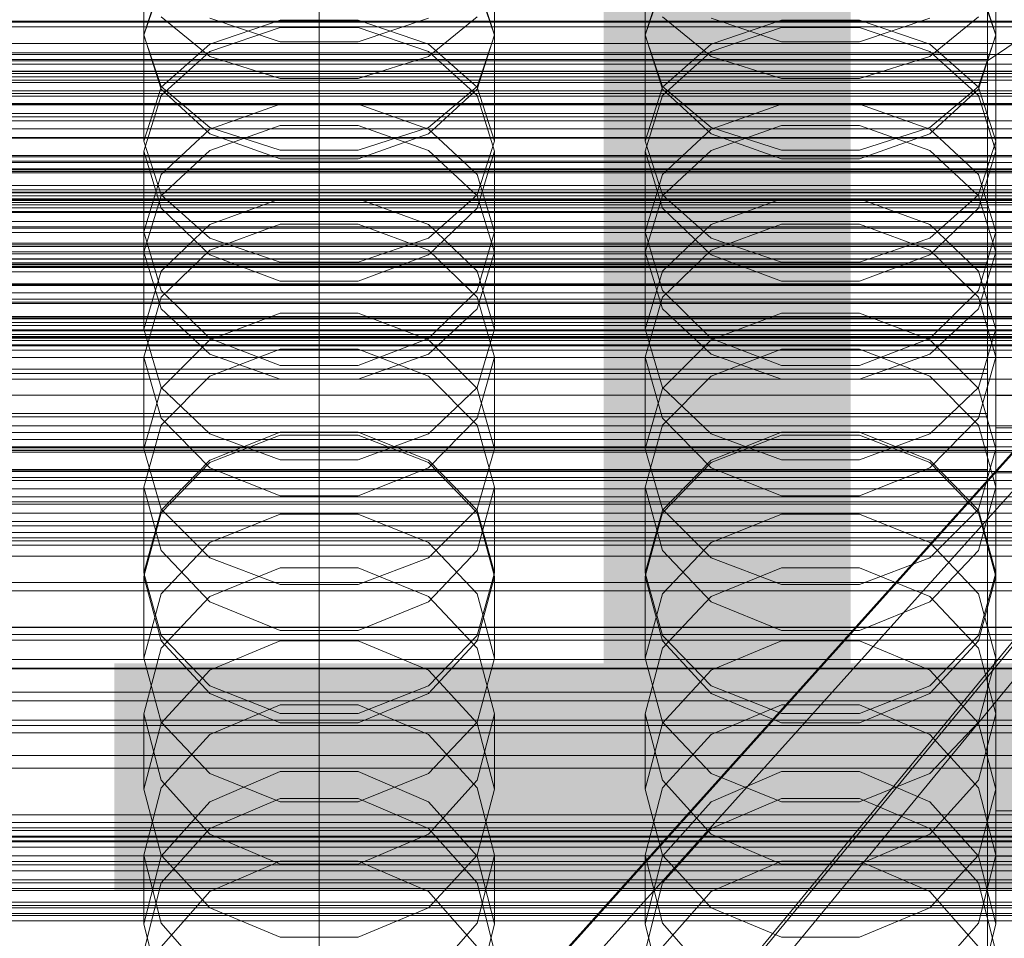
# Model space of a CAD drawing. Header units: millimetres. Extents: x -2233 to 61924, y -68080 to 6847.
# Tile 194 of 256: x 14 to 132, y -34106 to -33996. Entities that reach past the tile are written whole.
import ezdxf

# ---------------------------------------------------------------- set-up
doc = ezdxf.new("R2010")
doc.units = ezdxf.units.MM
for name, color, linetype, lineweight in [('COTAS_O', 1, 'Continuous', 0), ('COTAS_P', 1, 'Continuous', 0), ('frontal_briquetadora', 7, 'Continuous', 0), ('frontal_C01', 7, 'Continuous', 0), ('frontal_C02', 7, 'Continuous', 0), ('frontal_C03', 7, 'Continuous', 0), ('frontal_C10-C02', 7, 'Continuous', 0), ('frontal_mezcladora', 7, 'Continuous', 0), ('frontal_secador', 7, 'Continuous', 0)]:
    doc.layers.add(name, color=color, linetype=linetype, lineweight=lineweight)
doc.dimstyles.new('R19_100', dxfattribs={"dimtxt": 250, "dimasz": 150, "dimexe": 150, "dimexo": 80, "dimgap": 100, "dimtad": 1, "dimtih": 1, "dimtoh": 1, "dimdsep": 46, "dimcen": 0.09, "dimadec": 0, "dimazin": 0, "dimtfac": 1, "dimtdec": 4, "dimtofl": 0, "dimtmove": 0, "dimatfit": 3, "dimfxl": 1, "dimtolj": 1, "dimtzin": 0, "dimarcsym": 0})

# ---------------------------------------------------------------- blocks, each defined once
blk = doc.blocks.new('DIM_R28_52')
at = {"layer": 'COTAS_O'}
for p, q in [((-1725, -33700), (-1575, -33655)), ((1725, -33700), (1575, -33655)), ((-1725, -34400), (-1725, -33700)), ((-1725, -33700), (1725, -33700)), ((-1725, -33700), (-1575, -33745)), ((1725, -33700), (1575, -33745)), ((1725, -34400), (1725, -33700))]:
    blk.add_line(p, q, dxfattribs=at)
blk.add_text('3450 O', height=250, dxfattribs=at).set_placement((0, -33600))
blk = doc.blocks.new('DIM_R28_53')
at = {"layer": 'COTAS_P'}
for p, q in [((-150, -32300), (550, -32300)), ((550, -32300), (505, -32450)), ((550, -34900), (550, -32300)), ((550, -32300), (595, -32450)), ((550, -34900), (505, -34750)), ((550, -34900), (595, -34750)), ((-150, -34900), (550, -34900))]:
    blk.add_line(p, q, dxfattribs=at)
blk.add_text('2600 P', height=250, rotation=90, dxfattribs=at).set_placement((450, -33600))
blk = doc.blocks.new('DIM_R28_55')
at = {"layer": 'COTAS_O'}
for p, q in [((-650, -33700), (50, -33700)), ((50, -33700), (5, -33850)), ((50, -34900), (50, -33700)), ((50, -33700), (95, -33850)), ((50, -34900), (5, -34750)), ((50, -34900), (95, -34750)), ((-650, -34900), (50, -34900))]:
    blk.add_line(p, q, dxfattribs=at)
blk.add_text('1200 O', height=250, rotation=90, dxfattribs=at).set_placement((-50, -34300))
blk = doc.blocks.new('DIM_R28_56')
at = {"layer": 'COTAS_O'}
for p, q in [((-650, -34200), (-500, -34155)), ((650, -34200), (500, -34155)), ((-650, -34900), (-650, -34200)), ((-650, -34200), (650, -34200)), ((-650, -34200), (-500, -34245)), ((650, -34200), (500, -34245)), ((650, -34900), (650, -34200))]:
    blk.add_line(p, q, dxfattribs=at)
blk.add_text('1300 O', height=250, dxfattribs=at).set_placement((0, -34100))

msp = doc.modelspace()

# ---------------------------------------------------------------- linework, layer by layer
at = {"layer": 'frontal_briquetadora'}
for p, q in [((29, -33997.699), (29, -33984.362)), ((71, -33997.699), (71, -33984.362)), ((89, -33997.699), (89, -33984.362)), ((131, -33997.699), (131, -33984.362)), ((31.08, -33991.269), (29, -33997.637)), ((29, -33997.699), (31.08, -33991.58)), ((71, -33997.637), (68.92, -33991.269)), ((68.92, -33991.58), (71, -33997.699)), ((91.08, -33991.269), (89, -33997.637)), ((89, -33997.699), (91.08, -33991.58)), ((131, -33997.637), (128.92, -33991.269)), ((128.92, -33991.58), (131, -33997.699)), ((31.08, -33995.519), (36.907, -34000.246)), ((36.906, -33995.642), (45.326, -33998.507)), ((36.907, -33998.756), (45.327, -33995.888)), ((45.327, -33995.888), (54.673, -33995.888)), ((54.673, -33995.888), (63.093, -33998.756)), ((54.674, -33998.507), (63.094, -33995.642)), ((63.093, -34000.246), (68.92, -33995.519)), ((91.08, -33995.519), (96.907, -34000.246)), ((96.906, -33995.642), (105.326, -33998.507)), ((96.907, -33998.756), (105.327, -33995.888)), ((105.327, -33995.888), (114.673, -33995.888)), ((114.673, -33995.888), (123.093, -33998.756)), ((114.674, -33998.507), (123.094, -33995.642)), ((123.093, -34000.246), (128.92, -33995.519)), ((36.906, -33999.647), (45.326, -33996.77)), ((45.326, -33996.77), (54.674, -33996.77)), ((54.674, -33996.77), (63.094, -33999.647)), ((96.906, -33999.647), (105.326, -33996.77)), ((105.326, -33996.77), (114.674, -33996.77)), ((114.674, -33996.77), (123.094, -33999.647)), ((31.08, -34004.156), (29, -33997.637)), ((29, -34010.365), (29, -33997.637)), ((31.08, -34003.818), (29, -33997.699)), ((45.326, -33998.507), (54.674, -33998.507)), ((71, -33997.637), (68.92, -34004.156)), ((71, -33997.699), (68.92, -34003.818)), ((71, -34010.365), (71, -33997.637)), ((91.08, -34004.156), (89, -33997.637)), ((89, -34010.365), (89, -33997.637)), ((91.08, -34003.818), (89, -33997.699)), ((105.326, -33998.507), (114.674, -33998.507)), ((131, -33997.637), (128.92, -34004.156)), ((131, -33997.699), (128.92, -34003.818)), ((131, -34010.365), (131, -33997.637)), ((31.08, -34003.922), (36.907, -33998.756)), ((31.08, -34004.9), (36.906, -33999.647)), ((63.093, -33998.756), (68.92, -34003.922)), ((63.094, -33999.647), (68.92, -34004.9)), ((91.08, -34003.922), (96.907, -33998.756)), ((91.08, -34004.9), (96.906, -33999.647)), ((123.093, -33998.756), (128.92, -34003.922)), ((123.094, -33999.647), (128.92, -34004.9)), ((36.907, -34000.246), (45.327, -34002.87)), ((54.673, -34002.87), (63.093, -34000.246)), ((96.907, -34000.246), (105.327, -34002.87)), ((114.673, -34002.87), (123.093, -34000.246)), ((45.327, -34002.87), (54.673, -34002.87)), ((105.327, -34002.87), (114.673, -34002.87)), ((29, -34010.365), (31.08, -34003.922)), ((36.907, -34008.725), (31.08, -34003.818)), ((36.906, -34009.49), (31.08, -34004.156)), ((68.92, -34003.818), (63.093, -34008.725)), ((68.92, -34004.156), (63.094, -34009.49)), ((68.92, -34003.922), (71, -34010.365)), ((89, -34010.365), (91.08, -34003.922)), ((96.907, -34008.725), (91.08, -34003.818)), ((96.906, -34009.49), (91.08, -34004.156)), ((128.92, -34003.818), (123.093, -34008.725)), ((128.92, -34004.156), (123.094, -34009.49)), ((128.92, -34003.922), (131, -34010.365)), ((29, -34011.581), (31.08, -34004.9)), ((68.92, -34004.9), (71, -34011.581)), ((89, -34011.581), (91.08, -34004.9)), ((128.92, -34004.9), (131, -34011.581)), ((45.326, -34005.966), (36.906, -34008.934)), ((54.674, -34005.966), (45.326, -34005.966)), ((63.094, -34008.934), (54.674, -34005.966)), ((105.326, -34005.966), (96.906, -34008.934)), ((114.674, -34005.966), (105.326, -34005.966)), ((123.094, -34008.934), (114.674, -34005.966)), ((36.906, -34008.934), (31.08, -34014.352)), ((45.327, -34008.499), (36.907, -34011.504)), ((45.327, -34011.448), (36.907, -34008.725)), ((54.673, -34008.499), (45.327, -34008.499)), ((63.093, -34011.504), (54.673, -34008.499)), ((63.093, -34008.725), (54.673, -34011.448)), ((68.92, -34014.351), (63.094, -34008.934)), ((96.906, -34008.934), (91.08, -34014.352)), ((105.327, -34008.499), (96.907, -34011.504)), ((105.327, -34011.448), (96.907, -34008.725)), ((114.673, -34008.499), (105.327, -34008.499)), ((123.093, -34011.504), (114.673, -34008.499)), ((123.093, -34008.725), (114.673, -34011.448)), ((128.92, -34014.351), (123.094, -34008.934)), ((29, -34010.365), (31.08, -34016.808)), ((45.326, -34012.492), (36.906, -34009.49)), ((63.094, -34009.49), (54.674, -34012.492)), ((68.92, -34016.808), (71, -34010.365)), ((89, -34010.365), (91.08, -34016.808)), ((105.326, -34012.492), (96.906, -34009.49)), ((123.094, -34009.49), (114.674, -34012.492)), ((128.92, -34016.808), (131, -34010.365)), ((31.08, -34018.404), (29, -34011.581)), ((29, -34023.669), (29, -34011.581)), ((36.907, -34011.504), (31.08, -34016.918)), ((54.673, -34011.448), (45.327, -34011.448)), ((68.92, -34016.918), (63.093, -34011.504)), ((71, -34011.581), (68.92, -34018.404)), ((71, -34023.669), (71, -34011.581)), ((91.08, -34018.404), (89, -34011.581)), ((89, -34023.669), (89, -34011.581)), ((96.907, -34011.504), (91.08, -34016.918)), ((114.673, -34011.448), (105.327, -34011.448)), ((128.92, -34016.918), (123.093, -34011.504)), ((131, -34011.581), (128.92, -34018.404)), ((131, -34023.669), (131, -34011.581)), ((54.674, -34012.492), (45.326, -34012.492)), ((114.674, -34012.492), (105.326, -34012.492)), ((31.08, -34014.352), (29, -34021.231)), ((71, -34021.231), (68.92, -34014.351)), ((91.08, -34014.352), (89, -34021.231)), ((131, -34021.231), (128.92, -34014.351)), ((31.08, -34016.918), (29, -34023.669)), ((31.08, -34016.808), (36.907, -34021.975)), ((36.907, -34020.357), (45.327, -34017.265)), ((45.327, -34017.265), (54.673, -34017.265)), ((54.673, -34017.265), (63.093, -34020.357)), ((63.093, -34021.975), (68.92, -34016.808)), ((71, -34023.669), (68.92, -34016.918)), ((91.08, -34016.918), (89, -34023.669)), ((91.08, -34016.808), (96.907, -34021.975)), ((96.907, -34020.357), (105.327, -34017.265)), ((105.327, -34017.265), (114.673, -34017.265)), ((114.673, -34017.265), (123.093, -34020.357)), ((123.093, -34021.975), (128.92, -34016.808)), ((131, -34023.669), (128.92, -34016.918)), ((36.906, -34023.977), (31.08, -34018.404)), ((68.92, -34018.404), (63.094, -34023.977)), ((96.906, -34023.977), (91.08, -34018.404)), ((128.92, -34018.404), (123.094, -34023.977)), ((31.08, -34025.929), (36.907, -34020.357)), ((45.326, -34020.296), (36.906, -34023.397)), ((54.674, -34020.296), (45.326, -34020.296)), ((63.094, -34023.397), (54.674, -34020.296)), ((63.093, -34020.357), (68.92, -34025.929)), ((91.08, -34025.929), (96.907, -34020.357)), ((105.326, -34020.296), (96.906, -34023.397)), ((114.674, -34020.296), (105.326, -34020.296)), ((123.094, -34023.397), (114.674, -34020.296)), ((123.093, -34020.357), (128.92, -34025.929)), ((29, -34032.877), (29, -34021.231)), ((29, -34021.231), (31.08, -34028.248)), ((36.907, -34021.975), (45.327, -34024.842)), ((54.673, -34024.842), (63.093, -34021.975)), ((68.92, -34028.248), (71, -34021.231)), ((71, -34032.877), (71, -34021.231)), ((89, -34032.877), (89, -34021.231)), ((89, -34021.231), (91.08, -34028.248)), ((96.907, -34021.975), (105.327, -34024.842)), ((114.673, -34024.842), (123.093, -34021.975)), ((128.92, -34028.248), (131, -34021.231)), ((131, -34032.877), (131, -34021.231)), ((36.906, -34023.397), (31.08, -34029.048)), ((68.92, -34029.048), (63.094, -34023.397)), ((96.906, -34023.397), (91.08, -34029.048)), ((128.92, -34029.048), (123.094, -34023.397)), ((29, -34023.669), (31.08, -34030.42)), ((45.326, -34027.11), (36.906, -34023.977)), ((63.094, -34023.977), (54.674, -34027.11)), ((68.92, -34030.42), (71, -34023.669)), ((89, -34023.669), (91.08, -34030.42)), ((105.326, -34027.11), (96.906, -34023.977)), ((123.094, -34023.977), (114.674, -34027.11)), ((128.92, -34030.42), (131, -34023.669)), ((45.327, -34024.842), (54.673, -34024.842)), ((105.327, -34024.842), (114.673, -34024.842)), ((29, -34032.877), (31.08, -34025.929)), ((68.92, -34025.929), (71, -34032.877)), ((89, -34032.877), (91.08, -34025.929)), ((128.92, -34025.929), (131, -34032.877)), ((54.674, -34027.11), (45.326, -34027.11)), ((114.674, -34027.11), (105.326, -34027.11)), ((31.08, -34029.048), (29, -34036.213)), ((31.08, -34028.248), (36.906, -34033.973)), ((63.094, -34033.973), (68.92, -34028.248)), ((71, -34036.213), (68.92, -34029.048)), ((91.08, -34029.048), (89, -34036.213)), ((91.08, -34028.248), (96.906, -34033.973)), ((123.094, -34033.973), (128.92, -34028.248)), ((131, -34036.213), (128.92, -34029.048)), ((31.08, -34030.42), (36.907, -34035.834)), ((63.093, -34035.834), (68.92, -34030.42)), ((91.08, -34030.42), (96.907, -34035.834)), ((123.093, -34035.834), (128.92, -34030.42)), ((36.907, -34034.145), (45.327, -34030.928)), ((45.327, -34030.928), (54.673, -34030.928)), ((54.673, -34030.928), (63.093, -34034.145)), ((96.907, -34034.145), (105.327, -34030.928)), ((105.327, -34030.928), (114.673, -34030.928)), ((114.673, -34030.928), (123.093, -34034.145)), ((31.08, -34039.824), (29, -34032.877)), ((71, -34032.877), (68.92, -34039.824)), ((91.08, -34039.824), (89, -34032.877)), ((131, -34032.877), (128.92, -34039.824)), ((36.906, -34033.973), (45.326, -34037.189)), ((54.674, -34037.189), (63.094, -34033.973)), ((96.906, -34033.973), (105.326, -34037.189)), ((114.674, -34037.189), (123.094, -34033.973)), ((31.08, -34039.942), (36.907, -34034.145)), ((36.906, -34038.466), (45.326, -34035.24)), ((45.326, -34035.24), (54.674, -34035.24)), ((54.674, -34035.24), (63.094, -34038.466)), ((63.093, -34034.145), (68.92, -34039.942)), ((91.08, -34039.942), (96.907, -34034.145)), ((96.906, -34038.466), (105.326, -34035.24)), ((105.326, -34035.24), (114.674, -34035.24)), ((114.674, -34035.24), (123.094, -34038.466)), ((123.093, -34034.145), (128.92, -34039.942)), ((31.08, -34043.507), (29, -34036.213)), ((29, -34047.171), (29, -34036.213)), ((36.907, -34035.834), (45.327, -34038.839)), ((54.673, -34038.839), (63.093, -34035.834)), ((71, -34036.213), (68.92, -34043.507)), ((71, -34047.171), (71, -34036.213)), ((91.08, -34043.507), (89, -34036.213)), ((89, -34047.171), (89, -34036.213)), ((96.907, -34035.834), (105.327, -34038.839)), ((114.673, -34038.839), (123.093, -34035.834)), ((131, -34036.213), (128.92, -34043.507)), ((131, -34047.171), (131, -34036.213)), ((45.326, -34037.189), (54.674, -34037.189)), ((105.326, -34037.189), (114.674, -34037.189)), ((31.08, -34044.338), (36.906, -34038.466)), ((63.094, -34038.466), (68.92, -34044.338)), ((91.08, -34044.338), (96.906, -34038.466)), ((123.094, -34038.466), (128.92, -34044.338)), ((29, -34047.171), (31.08, -34039.942)), ((36.907, -34045.396), (31.08, -34039.824)), ((45.327, -34038.839), (54.673, -34038.839)), ((68.92, -34039.824), (63.093, -34045.396)), ((68.92, -34039.942), (71, -34047.171)), ((89, -34047.171), (91.08, -34039.942)), ((96.907, -34045.396), (91.08, -34039.824)), ((105.327, -34038.839), (114.673, -34038.839)), ((128.92, -34039.824), (123.093, -34045.396)), ((128.92, -34039.942), (131, -34047.171)), ((36.906, -34049.448), (31.08, -34043.507)), ((68.92, -34043.507), (63.094, -34049.448)), ((96.906, -34049.448), (91.08, -34043.507)), ((128.92, -34043.507), (123.094, -34049.448)), ((29, -34051.77), (31.08, -34044.338)), ((68.92, -34044.338), (71, -34051.77)), ((89, -34051.77), (91.08, -34044.338)), ((128.92, -34044.338), (131, -34051.77)), ((45.326, -34045.526), (36.906, -34048.83)), ((45.327, -34045.18), (36.907, -34048.514)), ((45.327, -34048.488), (36.907, -34045.396)), ((54.674, -34045.526), (45.326, -34045.526)), ((54.673, -34045.18), (45.327, -34045.18)), ((63.093, -34048.514), (54.673, -34045.18)), ((63.093, -34045.396), (54.673, -34048.488)), ((63.094, -34048.83), (54.674, -34045.526)), ((105.326, -34045.526), (96.906, -34048.83)), ((105.327, -34045.18), (96.907, -34048.514)), ((105.327, -34048.488), (96.907, -34045.396)), ((114.674, -34045.526), (105.326, -34045.526)), ((114.673, -34045.18), (105.327, -34045.18)), ((123.093, -34048.514), (114.673, -34045.18)), ((123.093, -34045.396), (114.673, -34048.488)), ((123.094, -34048.83), (114.674, -34045.526)), ((29, -34047.171), (31.08, -34054.4)), ((68.92, -34054.4), (71, -34047.171)), ((89, -34047.171), (91.08, -34054.4)), ((128.92, -34054.4), (131, -34047.171)), ((36.907, -34048.514), (31.08, -34054.522)), ((36.906, -34048.83), (31.08, -34054.842)), ((54.673, -34048.488), (45.327, -34048.488)), ((68.92, -34054.522), (63.093, -34048.514)), ((68.92, -34054.842), (63.094, -34048.83)), ((96.907, -34048.514), (91.08, -34054.522)), ((96.906, -34048.83), (91.08, -34054.842)), ((114.673, -34048.488), (105.327, -34048.488)), ((128.92, -34054.522), (123.093, -34048.514)), ((128.92, -34054.842), (123.094, -34048.83)), ((45.326, -34052.781), (36.906, -34049.448)), ((63.094, -34049.448), (54.674, -34052.781)), ((105.326, -34052.781), (96.906, -34049.448)), ((123.094, -34049.448), (114.674, -34052.781)), ((-160, -34051.97), (200, -34051.97)), ((31.08, -34059.324), (29, -34051.77)), ((29, -34062.014), (29, -34051.77)), ((54.674, -34052.781), (45.326, -34052.781)), ((71, -34051.77), (68.92, -34059.324)), ((71, -34062.014), (71, -34051.77)), ((91.08, -34059.324), (89, -34051.77)), ((89, -34062.014), (89, -34051.77)), ((114.674, -34052.781), (105.326, -34052.781)), ((131, -34051.77), (128.92, -34059.324)), ((131, -34062.014), (131, -34051.77)), ((31.08, -34054.522), (29, -34062.014)), ((31.08, -34054.842), (29, -34062.443)), ((31.08, -34054.4), (36.907, -34060.197)), ((36.907, -34058.398), (45.327, -34054.99)), ((45.327, -34054.99), (54.673, -34054.99)), ((54.673, -34054.99), (63.093, -34058.398)), ((63.093, -34060.197), (68.92, -34054.4)), ((71, -34062.014), (68.92, -34054.522)), ((71, -34062.443), (68.92, -34054.842)), ((91.08, -34054.522), (89, -34062.014)), ((91.08, -34054.842), (89, -34062.443)), ((91.08, -34054.4), (96.907, -34060.197)), ((96.907, -34058.398), (105.327, -34054.99)), ((105.327, -34054.99), (114.673, -34054.99)), ((114.673, -34054.99), (123.093, -34058.398)), ((123.093, -34060.197), (128.92, -34054.4)), ((131, -34062.014), (128.92, -34054.522)), ((131, -34062.443), (128.92, -34054.842)), ((-160, -34056.386), (200, -34056.386)), ((31.08, -34064.539), (36.907, -34058.398)), ((63.093, -34058.398), (68.92, -34064.539)), ((91.08, -34064.539), (96.907, -34058.398)), ((123.093, -34058.398), (128.92, -34064.539)), ((-160, -34060.009), (200, -34060.009)), ((36.906, -34065.466), (31.08, -34059.324)), ((68.92, -34059.324), (63.094, -34065.466)), ((96.906, -34065.466), (91.08, -34059.324)), ((128.92, -34059.324), (123.094, -34065.466)), ((36.907, -34060.197), (45.327, -34063.414)), ((54.673, -34063.414), (63.093, -34060.197)), ((96.907, -34060.197), (105.327, -34063.414)), ((114.673, -34063.414), (123.093, -34060.197)), ((29, -34062.014), (31.08, -34069.506)), ((45.326, -34061.412), (36.906, -34064.828)), ((54.674, -34061.412), (45.326, -34061.412)), ((63.094, -34064.828), (54.674, -34061.412)), ((68.92, -34069.506), (71, -34062.014)), ((89, -34062.014), (91.08, -34069.506)), ((105.326, -34061.412), (96.906, -34064.828)), ((114.674, -34061.412), (105.326, -34061.412)), ((123.094, -34064.828), (114.674, -34061.412)), ((128.92, -34069.506), (131, -34062.014)), ((29, -34072.197), (29, -34062.443)), ((29, -34062.443), (31.08, -34070.159)), ((45.327, -34063.414), (54.673, -34063.414)), ((68.92, -34070.159), (71, -34062.443)), ((71, -34072.197), (71, -34062.443)), ((89, -34072.197), (89, -34062.443)), ((89, -34062.443), (91.08, -34070.159)), ((105.327, -34063.414), (114.673, -34063.414)), ((128.92, -34070.159), (131, -34062.443)), ((131, -34072.197), (131, -34062.443)), ((-160, -34064.151), (200, -34064.151)), ((29, -34072.197), (31.08, -34064.539)), ((68.92, -34064.539), (71, -34072.197)), ((89, -34072.197), (91.08, -34064.539)), ((128.92, -34064.539), (131, -34072.197)), ((36.906, -34064.828), (31.08, -34071.036)), ((45.326, -34068.909), (36.906, -34065.466)), ((63.094, -34065.466), (54.674, -34068.909)), ((68.92, -34071.036), (63.094, -34064.828)), ((96.906, -34064.828), (91.08, -34071.036)), ((105.326, -34068.909), (96.906, -34065.466)), ((123.094, -34065.466), (114.674, -34068.909)), ((128.92, -34071.036), (123.094, -34064.828)), ((-160, -34068.567), (200, -34068.567)), ((54.674, -34068.909), (45.326, -34068.909)), ((114.674, -34068.909), (105.326, -34068.909)), ((31.08, -34069.506), (36.907, -34075.515)), ((31.08, -34070.159), (36.906, -34076.428)), ((36.907, -34073.656), (45.327, -34070.144)), ((45.327, -34070.144), (54.673, -34070.144)), ((54.673, -34070.144), (63.093, -34073.656)), ((63.093, -34075.515), (68.92, -34069.506)), ((63.094, -34076.428), (68.92, -34070.159)), ((91.08, -34069.506), (96.907, -34075.515)), ((91.08, -34070.159), (96.906, -34076.428)), ((96.907, -34073.656), (105.327, -34070.144)), ((105.327, -34070.144), (114.673, -34070.144)), ((114.673, -34070.144), (123.093, -34073.656)), ((123.093, -34075.515), (128.92, -34069.506)), ((123.094, -34076.428), (128.92, -34070.159)), ((31.08, -34071.036), (29, -34078.875)), ((71, -34078.875), (68.92, -34071.036)), ((91.08, -34071.036), (89, -34078.875)), ((131, -34078.875), (128.92, -34071.036)), ((31.08, -34079.855), (29, -34072.197)), ((71, -34072.197), (68.92, -34079.855)), ((91.08, -34079.855), (89, -34072.197)), ((131, -34072.197), (128.92, -34079.855)), ((31.08, -34079.984), (36.907, -34073.656)), ((63.093, -34073.656), (68.92, -34079.984)), ((91.08, -34079.984), (96.907, -34073.656)), ((123.093, -34073.656), (128.92, -34079.984)), ((36.906, -34076.428), (45.326, -34079.94)), ((36.907, -34075.515), (45.327, -34078.849)), ((54.673, -34078.849), (63.093, -34075.515)), ((54.674, -34079.94), (63.094, -34076.428)), ((96.906, -34076.428), (105.326, -34079.94)), ((96.907, -34075.515), (105.327, -34078.849)), ((114.673, -34078.849), (123.093, -34075.515)), ((114.674, -34079.94), (123.094, -34076.428)), ((36.906, -34081.332), (45.326, -34077.812)), ((45.326, -34077.812), (54.674, -34077.812)), ((45.327, -34078.849), (54.673, -34078.849)), ((54.674, -34077.812), (63.094, -34081.332)), ((96.906, -34081.332), (105.326, -34077.812)), ((105.326, -34077.812), (114.674, -34077.812)), ((105.327, -34078.849), (114.673, -34078.849)), ((114.674, -34077.812), (123.094, -34081.332)), ((31.08, -34086.819), (29, -34078.875)), ((29, -34087.875), (29, -34078.875)), ((29, -34087.875), (31.08, -34079.984)), ((36.907, -34085.996), (31.08, -34079.855)), ((45.326, -34079.94), (54.674, -34079.94)), ((68.92, -34079.855), (63.093, -34085.996)), ((71, -34078.875), (68.92, -34086.82)), ((68.92, -34079.984), (71, -34087.875)), ((71, -34087.875), (71, -34078.875)), ((91.08, -34086.819), (89, -34078.875)), ((89, -34087.875), (89, -34078.875)), ((89, -34087.875), (91.08, -34079.984)), ((96.907, -34085.996), (91.08, -34079.855)), ((105.326, -34079.94), (114.674, -34079.94)), ((128.92, -34079.855), (123.093, -34085.996)), ((131, -34078.875), (128.92, -34086.82)), ((128.92, -34079.984), (131, -34087.875)), ((131, -34087.875), (131, -34078.875)), ((31.08, -34087.722), (36.906, -34081.332)), ((63.094, -34081.332), (68.92, -34087.722)), ((91.08, -34087.722), (96.906, -34081.332)), ((123.094, -34081.332), (128.92, -34087.722)), ((45.327, -34085.792), (36.907, -34089.399)), ((54.673, -34085.792), (45.327, -34085.792)), ((63.093, -34089.399), (54.673, -34085.792)), ((105.327, -34085.792), (96.907, -34089.399)), ((114.673, -34085.792), (105.327, -34085.792)), ((123.093, -34089.399), (114.673, -34085.792)), ((36.906, -34093.266), (31.08, -34086.819)), ((45.327, -34089.404), (36.907, -34085.996)), ((63.093, -34085.996), (54.673, -34089.404)), ((68.92, -34086.82), (63.094, -34093.266)), ((96.906, -34093.266), (91.08, -34086.819)), ((105.327, -34089.404), (96.907, -34085.996)), ((123.093, -34085.996), (114.673, -34089.404)), ((128.92, -34086.82), (123.094, -34093.266)), ((29, -34095.779), (31.08, -34087.722)), ((29, -34087.875), (31.08, -34095.766)), ((68.92, -34087.722), (71, -34095.779)), ((68.92, -34095.766), (71, -34087.875)), ((89, -34095.779), (91.08, -34087.722)), ((89, -34087.875), (91.08, -34095.766)), ((128.92, -34087.722), (131, -34095.779)), ((128.92, -34095.766), (131, -34087.875)), ((36.907, -34089.399), (31.08, -34095.899)), ((45.326, -34089.012), (36.906, -34092.596)), ((54.674, -34089.012), (45.326, -34089.012)), ((54.673, -34089.404), (45.327, -34089.404)), ((63.094, -34092.596), (54.674, -34089.012)), ((68.92, -34095.899), (63.093, -34089.399)), ((96.907, -34089.399), (91.08, -34095.899)), ((105.326, -34089.012), (96.906, -34092.596)), ((114.674, -34089.012), (105.326, -34089.012)), ((114.673, -34089.404), (105.327, -34089.404)), ((123.094, -34092.596), (114.674, -34089.012)), ((128.92, -34095.899), (123.093, -34089.399)), ((36.906, -34092.596), (31.08, -34099.099)), ((68.92, -34099.099), (63.094, -34092.596)), ((96.906, -34092.596), (91.08, -34099.099)), ((128.92, -34099.099), (123.094, -34092.596)), ((45.326, -34096.873), (36.906, -34093.266)), ((63.094, -34093.266), (54.674, -34096.873)), ((105.326, -34096.873), (96.906, -34093.266)), ((123.094, -34093.266), (114.674, -34096.873)), ((31.08, -34103.933), (29, -34095.779)), ((29, -34104.004), (29, -34095.779)), ((31.08, -34095.899), (29, -34104.004)), ((31.08, -34095.766), (36.907, -34102.094)), ((36.907, -34100.145), (45.327, -34096.48)), ((45.327, -34096.48), (54.673, -34096.48)), ((54.673, -34096.48), (63.093, -34100.145)), ((63.093, -34102.094), (68.92, -34095.766)), ((71, -34095.779), (68.92, -34103.933)), ((71, -34104.004), (68.92, -34095.899)), ((71, -34104.004), (71, -34095.779)), ((91.08, -34103.933), (89, -34095.779)), ((89, -34104.004), (89, -34095.779)), ((91.08, -34095.899), (89, -34104.004)), ((91.08, -34095.766), (96.907, -34102.094)), ((96.907, -34100.145), (105.327, -34096.48)), ((105.327, -34096.48), (114.673, -34096.48)), ((114.673, -34096.48), (123.093, -34100.145)), ((123.093, -34102.094), (128.92, -34095.766)), ((131, -34095.779), (128.92, -34103.933)), ((131, -34104.004), (128.92, -34095.899)), ((131, -34104.004), (131, -34095.779)), ((54.674, -34096.873), (45.326, -34096.873)), ((114.674, -34096.873), (105.326, -34096.873)), ((200, -34100), (-160, -34100)), ((31.08, -34099.099), (29, -34107.292)), ((71, -34107.292), (68.92, -34099.099)), ((91.08, -34099.099), (89, -34107.292)), ((131, -34107.292), (128.92, -34099.099)), ((31.08, -34106.751), (36.907, -34100.145)), ((63.093, -34100.145), (68.92, -34106.751)), ((91.08, -34106.751), (96.907, -34100.145)), ((123.093, -34100.145), (128.92, -34106.751)), ((36.907, -34102.094), (45.327, -34105.606)), ((54.673, -34105.606), (63.093, -34102.094)), ((96.907, -34102.094), (105.327, -34105.606)), ((114.673, -34105.606), (123.093, -34102.094)), ((29, -34104.004), (31.08, -34112.109)), ((36.906, -34110.541), (31.08, -34103.933)), ((68.92, -34103.933), (63.094, -34110.541)), ((68.92, -34112.109), (71, -34104.004)), ((89, -34104.004), (91.08, -34112.109)), ((96.906, -34110.541), (91.08, -34103.933)), ((128.92, -34103.933), (123.094, -34110.541)), ((128.92, -34112.109), (131, -34104.004)), ((45.327, -34105.606), (54.673, -34105.606)), ((105.327, -34105.606), (114.673, -34105.606))]:
    msp.add_line(p, q, dxfattribs=at)
at = {"layer": 'frontal_C01'}
for p, q in [((130, -33738.133), (130, -34000.746)), ((130, -34000.746), (228.298, -33934.434)), ((130, -34257.579), (130, -33994.965)), ((-130, -33999.807), (130, -33999.807)), ((130, -34000.599), (130, -33999.807)), ((130, -33999.807), (130, -34000.746)), ((-130, -34000.599), (130, -34000.599)), ((-130, -34000.746), (130, -34000.746)), ((0, -34000.746), (130, -34000.746)), ((130, -34003.068), (130, -34000.599)), ((130, -34000.746), (130, -34263.359)), ((130, -34000.746), (130, -34003.352)), ((-130, -34003.068), (130, -34003.068)), ((-130, -34003.352), (130, -34003.352)), ((130, -34007.045), (130, -34003.068)), ((130, -34003.352), (130, -34007.447)), ((-130, -34007.045), (130, -34007.045)), ((-130, -34007.447), (130, -34007.447)), ((130, -34012.26), (130, -34007.045)), ((130, -34007.447), (130, -34012.752)), ((-130, -34012.26), (130, -34012.26)), ((-130, -34012.752), (130, -34012.752)), ((130, -34018.357), (130, -34012.26)), ((130, -34012.752), (130, -34018.906)), ((-450, -34013.679), (450, -34013.679)), ((-148, -34016.206), (148, -34016.206)), ((-148, -34016.486), (148, -34016.486)), ((-148, -34016.539), (148, -34016.539)), ((-148, -34017.361), (148, -34017.361)), ((-148, -34017.462), (148, -34017.462)), ((-148, -34018.771), (148, -34018.771)), ((130, -34018.357), (-130, -34018.357)), ((130, -34024.921), (130, -34018.357)), ((-148, -34018.913), (148, -34018.913)), ((-130, -34018.906), (130, -34018.906)), ((130, -34018.906), (130, -34025.49)), ((-148, -34020.618), (148, -34020.618)), ((-148, -34020.793), (148, -34020.793)), ((148, -34022.779), (-148, -34022.779)), ((-148, -34022.973), (148, -34022.973)), ((450, -34024.464), (-450, -34024.464)), ((-148, -34025.105), (148, -34025.105)), ((-148, -34025.306), (148, -34025.306)), ((-130, -34024.921), (130, -34024.921)), ((-130, -34025.49), (130, -34025.49)), ((130, -34031.504), (130, -34024.921)), ((130, -34025.49), (130, -34032.054)), ((-148, -34027.437), (148, -34027.437)), ((-148, -34027.632), (148, -34027.632)), ((-148, -34029.618), (148, -34029.618)), ((-148, -34029.792), (148, -34029.792)), ((-148, -34031.498), (148, -34031.498)), ((-148, -34031.64), (148, -34031.64)), ((-130, -34031.504), (130, -34031.504)), ((130, -34037.658), (130, -34031.504)), ((-130, -34032.054), (130, -34032.054)), ((130, -34032.054), (130, -34038.151)), ((-148, -34032.949), (148, -34032.949)), ((-148, -34033.049), (148, -34033.049)), ((-148, -34033.872), (148, -34033.872)), ((-148, -34033.924), (148, -34033.924)), ((-148, -34034.205), (148, -34034.205)), ((-130, -34037.658), (130, -34037.658)), ((-130, -34038.151), (130, -34038.151)), ((130, -34042.964), (130, -34037.658)), ((130, -34038.151), (130, -34043.366)), ((-130, -34042.964), (130, -34042.964)), ((-130, -34043.366), (130, -34043.366)), ((130, -34047.059), (130, -34042.964)), ((130, -34043.366), (130, -34047.343)), ((131, -34050.05), (131, -34044.657)), ((131, -34044.657), (149, -34044.657)), ((131, -34090.495), (131, -34044.657)), ((450, -34047.383), (-450, -34047.383)), ((-130, -34047.059), (130, -34047.059)), ((-130, -34047.343), (130, -34047.343)), ((130, -34049.665), (130, -34047.059)), ((130, -34047.343), (130, -34049.812)), ((-130, -34049.665), (130, -34049.665)), ((-130, -34049.812), (130, -34049.812)), ((130, -34050.604), (130, -34049.665)), ((130, -34049.812), (130, -34050.604)), ((149, -34050.05), (131, -34050.05)), ((131, -34095.887), (131, -34050.05)), ((-130, -34050.604), (130, -34050.604)), ((-450, -34058.168), (450, -34058.168)), ((-425, -34085.38), (425, -34085.38)), ((149, -34090.495), (131, -34090.495)), ((131, -34090.495), (131, -34095.887)), ((131, -34095.887), (149, -34095.887)), ((425, -34096.935), (-425, -34096.935)), ((425, -34099.076), (-425, -34099.076))]:
    msp.add_line(p, q, dxfattribs=at)
at = {"layer": 'frontal_C02'}
for p, q in [((130, -34230.937), (130, -33940.443)), ((130, -33946.173), (130, -34236.667)), ((131, -34034.829), (131, -33989.393)), ((131, -34040.79), (131, -33995.354)), ((430, -34022.57), (-430, -34022.57)), ((430, -34027.57), (-430, -34027.57)), ((-425, -34029.285), (425, -34029.285)), ((149, -34034.829), (131, -34034.829)), ((131, -34034.829), (131, -34040.79)), ((425, -34040.739), (-425, -34040.739)), ((131, -34040.79), (149, -34040.79)), ((425, -34044.426), (-425, -34044.426)), ((-425, -34055.88), (425, -34055.88))]:
    msp.add_line(p, q, dxfattribs=at)
at = {"layer": 'frontal_C03'}
for p, q in [((1250, -34001.143), (-1250, -34001.143)), ((1250, -34002.025), (-1250, -34002.025)), ((1250, -34002.678), (-1250, -34002.678)), ((1250, -34004.986), (-1250, -34004.986)), ((-1250, -34006.043), (1250, -34006.043)), ((1250, -34008.895), (-1250, -34008.895)), ((1250, -34009.952), (-1250, -34009.952)), ((1250, -34012.26), (-1250, -34012.26)), ((1250, -34012.913), (-1250, -34012.913)), ((1250, -34013.795), (-1250, -34013.795)), ((1250, -34023.601), (-1250, -34023.601)), ((1250, -34024.482), (-1250, -34024.482)), ((1250, -34025.136), (-1250, -34025.136)), ((1250, -34027.443), (-1250, -34027.443)), ((-1250, -34028.501), (1250, -34028.501)), ((1250, -34031.353), (-1250, -34031.353)), ((1250, -34032.41), (-1250, -34032.41)), ((1250, -34034.717), (-1250, -34034.717)), ((1250, -34035.371), (-1250, -34035.371)), ((1250, -34036.252), (-1250, -34036.252)), ((1250, -34046.059), (-1250, -34046.059)), ((1250, -34046.94), (-1250, -34046.94)), ((1250, -34047.593), (-1250, -34047.593)), ((1250, -34049.901), (-1250, -34049.901)), ((-1250, -34050.958), (1250, -34050.958)), ((1250, -34053.81), (-1250, -34053.81)), ((1250, -34054.868), (-1250, -34054.868)), ((1250, -34057.175), (-1250, -34057.175)), ((1250, -34057.828), (-1250, -34057.828)), ((1250, -34058.71), (-1250, -34058.71)), ((1250, -34068.516), (-1250, -34068.516)), ((1250, -34069.398), (-1250, -34069.398)), ((1250, -34070.051), (-1250, -34070.051)), ((1250, -34072.358), (-1250, -34072.358)), ((-1250, -34073.416), (1250, -34073.416)), ((1250, -34076.268), (-1250, -34076.268)), ((1250, -34077.325), (-1250, -34077.325)), ((1250, -34079.633), (-1250, -34079.633)), ((1250, -34080.286), (-1250, -34080.286)), ((1250, -34081.167), (-1250, -34081.167)), ((1250, -34090.974), (-1250, -34090.974)), ((1250, -34091.855), (-1250, -34091.855)), ((1250, -34092.509), (-1250, -34092.509)), ((-1250, -34092.816), (1250, -34092.816)), ((-1250, -34093.614), (1250, -34093.614)), ((-1250, -34094.198), (1250, -34094.198)), ((1250, -34094.816), (-1250, -34094.816)), ((-1250, -34095.873), (1250, -34095.873)), ((-1250, -34096.536), (1250, -34096.536)), ((-1250, -34097.665), (1250, -34097.665)), ((1250, -34098.726), (-1250, -34098.726)), ((1250, -34099.783), (-1250, -34099.783)), ((-1250, -34101.385), (1250, -34101.385)), ((1250, -34102.09), (-1250, -34102.09)), ((1250, -34102.744), (-1250, -34102.744)), ((-1250, -34102.981), (1250, -34102.981)), ((1250, -34103.625), (-1250, -34103.625))]:
    msp.add_line(p, q, dxfattribs=at)
at = {"layer": 'frontal_C10-C02'}
for p, q in [((-110, -34317.984), (352.197, -33803.622)), ((352.197, -33803.797), (-110, -34365.587)), ((-110, -34318.159), (352.197, -33803.797)), ((352.197, -33804.337), (-110, -34366.127)), ((354.513, -33805.703), (-107.683, -34320.065)), ((-107.683, -34367.493), (354.513, -33805.703))]:
    msp.add_line(p, q, dxfattribs=at)
at = {"layer": 'frontal_mezcladora'}
for p, q in [((-280, -34020), (280, -34020)), ((-260, -34020), (260, -34020)), ((-260, -34060), (260, -34060))]:
    msp.add_line(p, q, dxfattribs=at)
at = {"layer": 'frontal_secador'}
for p, q in [((1250, -33996), (-1250, -33996)), ((1250, -33996.144), (-1250, -33996.144)), ((1250, -33996.709), (-1250, -33996.709)), ((1250, -33998.686), (-1250, -33998.686)), ((1250, -34000), (-1250, -34000)), ((1320, -34002), (-1320, -34002)), ((1320, -34002.273), (-1320, -34002.273)), ((1250, -34002), (-1250, -34002)), ((1320, -34003.072), (-1320, -34003.072)), ((1320, -34004.343), (-1320, -34004.343)), ((1250, -34004.651), (-1250, -34004.651)), ((1320, -34006), (-1320, -34006)), ((1250, -34005.859), (-1250, -34005.859)), ((-1250, -34006), (1250, -34006)), ((1320, -34007.929), (-1320, -34007.929)), ((-1320, -34010), (1320, -34010)), ((-1250, -34010), (1250, -34010)), ((1320, -34012.071), (-1320, -34012.071)), ((1320, -34014), (-1320, -34014)), ((1250, -34014.141), (-1250, -34014.141)), ((1320, -34015.657), (-1320, -34015.657)), ((1320, -34016.928), (-1320, -34016.928)), ((1250, -34017.285), (-1250, -34017.285)), ((1320, -34017.727), (-1320, -34017.727)), ((1320, -34018), (-1320, -34018)), ((1250, -34018), (-1250, -34018)), ((1250, -34021.314), (-1250, -34021.314)), ((1250, -34023.856), (-1250, -34023.856)), ((1250, -34025.455), (-1250, -34025.455)), ((1250, -34026), (-1250, -34026)), ((1360, -34033.5), (-1360, -34033.5)), ((1250, -34033.75), (-1250, -34033.75)), ((1360, -34034.863), (-1360, -34034.863)), ((1360, -34038.859), (-1360, -34038.859)), ((1360, -34045.216), (-1360, -34045.216)), ((1250, -34052.924), (-1250, -34052.924)), ((1360, -34053.5), (-1360, -34053.5)), ((1360, -34063.147), (-1360, -34063.147)), ((-1360, -34073.5), (1360, -34073.5)), ((-1250, -34073.5), (1250, -34073.5)), ((1360, -34083.853), (-1360, -34083.853)), ((1360, -34093.5), (-1360, -34093.5)), ((1250, -34094.076), (-1250, -34094.076)), ((1360, -34101.784), (-1360, -34101.784))]:
    msp.add_line(p, q, dxfattribs=at)

# ---------------------------------------------------------------- dimensions: what is measured, and where the dimension line sits
at = {"layer": 'COTAS_O'}
for p1, p2, distance, picture, middle in [((-650, -34900), (-650, -33700), -700, 'DIM_R28_55', (50, -34300)), ((-1725, -34400), (1725, -34400), 700, 'DIM_R28_52', (0, -33700)), ((-650, -34900), (650, -34900), 700, 'DIM_R28_56', (0, -34200))]:
    dim = msp.add_aligned_dim(p1=p1, p2=p2, distance=distance, text='<> O', dimstyle='R19_100', dxfattribs=at)
    dim.commit()
    dim.dimension.update_dxf_attribs({"geometry": picture, "text_midpoint": middle})
at = {"layer": 'COTAS_P'}
dim = msp.add_aligned_dim(p1=(-150, -34900), p2=(-150, -32300), distance=-700, text='<> P', dimstyle='R19_100', dxfattribs=at)
dim.commit()
dim.dimension.update_dxf_attribs({"geometry": 'DIM_R28_53', "text_midpoint": (550, -33600)})

doc.saveas('drawing.dxf')
